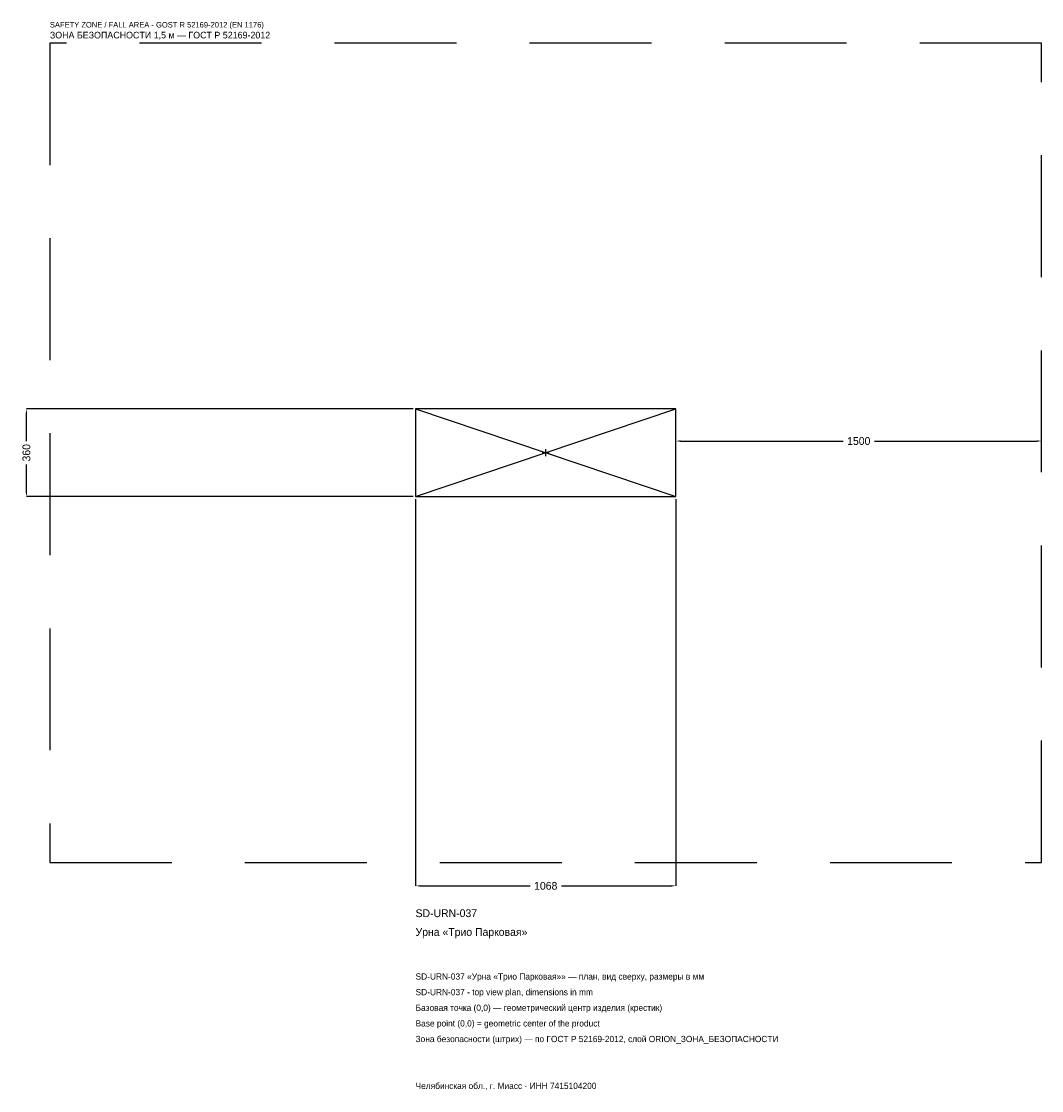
# Model space of a CAD drawing. Header units: metres. Extents: x -2151 to 2034, y -2616 to 1769.
import ezdxf

# ---------------------------------------------------------------- set-up
doc = ezdxf.new("R2010")
doc.units = ezdxf.units.M
doc.linetypes.add('DASHED', pattern=[800, 500, -300])
for name, color, linetype in [('ORION_ДАННЫЕ', 3, 'Continuous'), ('ORION_ЗОНА_БЕЗОПАСНОСТИ', 1, 'Continuous'), ('ORION_КОНТУР', 7, 'Continuous'), ('ORION_РАЗМЕРЫ', 8, 'Continuous')]:
    doc.layers.add(name, color=color, linetype=linetype)
doc.dimstyles.new('ORION', dxfattribs={"dimtxt": 32.04, "dimasz": 19.224, "dimexe": 1.25, "dimexo": 9.612, "dimtad": 1, "dimdec": 0, "dimcen": 2.5, "dimazin": 3, "dimtfac": 1, "dimtmove": 0, "dimatfit": 3, "dimarcsym": 0})

# ---------------------------------------------------------------- blocks, each defined once
blk = doc.blocks.new('_CLOSEDFILLED')
at = {"color": 0, "linetype": 'BYBLOCK'}
blk.add_solid([(-1, 0.16), (0, 0), (-1, -0.16)], dxfattribs=at)
blk = doc.blocks.new('*D1')
for p, q in [((-534, -189.612), (-534, -1776.12)), ((534, -189.612), (534, -1776.12)), ((-514.776, -1776.12), (-64.08, -1776.12)), ((64.08, -1776.12), (514.776, -1776.12))]:
    blk.add_line(p, q)
at = {"layer": 'Defpoints'}
for p in [(-534, -180), (534, -180), (-534, -1776.12)]:
    blk.add_point(p, dxfattribs=at)
at = {"layer": 'ORION_РАЗМЕРЫ', "xscale": 19.224, "yscale": 19.224, "rotation": 180}
blk.add_blockref('_CLOSEDFILLED', (-534, -1776.12), dxfattribs=at)
at = {"layer": 'ORION_РАЗМЕРЫ', "xscale": 19.224, "yscale": 19.224}
blk.add_blockref('_CLOSEDFILLED', (534, -1776.12), dxfattribs=at)
at = {"layer": 'ORION_РАЗМЕРЫ', "insert": (0, -1776.12), "char_height": 32.04, "attachment_point": 5}
blk.add_mtext('1068', dxfattribs=at)
blk = doc.blocks.new('*D2')
for p, q in [((-543.612, 180), (-2130.12, 180)), ((-2130.12, 48.06), (-2130.12, 160.776)), ((-2130.12, -160.776), (-2130.12, -48.06)), ((-543.612, -180), (-2130.12, -180))]:
    blk.add_line(p, q)
at = {"layer": 'Defpoints'}
for p in [(-534, 180), (-2130.12, -180), (-534, -180)]:
    blk.add_point(p, dxfattribs=at)
at = {"layer": 'ORION_РАЗМЕРЫ', "xscale": 19.224, "yscale": 19.224}
for p, rotation in [((-2130.12, 180), 90), ((-2130.12, -180), 270)]:
    blk.add_blockref('_CLOSEDFILLED', p, dxfattribs=dict(at, rotation=rotation))
at = {"layer": 'ORION_РАЗМЕРЫ', "insert": (-2130.12, 0), "char_height": 32.04, "attachment_point": 5, "rotation": 90}
blk.add_mtext('360', dxfattribs=at)
blk = doc.blocks.new('*D3')
for p, q in [((534, 9.612), (534, 48.06)), ((553.224, 48.06), (1219.92, 48.06)), ((1348.08, 48.06), (2014.776, 48.06)), ((2034, 9.612), (2034, 48.06))]:
    blk.add_line(p, q)
at = {"layer": 'Defpoints'}
for p in [(534, 48.06), (534, 0), (2034, 0)]:
    blk.add_point(p, dxfattribs=at)
at = {"layer": 'ORION_РАЗМЕРЫ', "xscale": 19.224, "yscale": 19.224, "rotation": 180}
blk.add_blockref('_CLOSEDFILLED', (534, 48.06), dxfattribs=at)
at = {"layer": 'ORION_РАЗМЕРЫ', "xscale": 19.224, "yscale": 19.224}
blk.add_blockref('_CLOSEDFILLED', (2034, 48.06), dxfattribs=at)
at = {"layer": 'ORION_РАЗМЕРЫ', "insert": (1284, 48.06), "char_height": 32.04, "attachment_point": 5}
blk.add_mtext('1500', dxfattribs=at)
blk = doc.blocks.new('ОРИОН SD-URN-037 Урна Трио Парковая')
at = {"layer": 'ORION_ЗОНА_БЕЗОПАСНОСТИ', "linetype": 'DASHED'}
blk.add_lwpolyline([(-2034, -1680), (2034, -1680), (2034, 1680), (-2034, 1680)], close=True, dxfattribs=at)
at = {"layer": 'ORION_КОНТУР'}
for p, q in [((-534, -180), (534, 180)), ((-534, 180), (534, -180))]:
    blk.add_line(p, q, dxfattribs=at)
blk.add_lwpolyline([(-534, -180), (534, -180), (534, 180), (-534, 180)], close=True, dxfattribs=at)
at = {"layer": 'ORION_РАЗМЕРЫ'}
for p, q in [((-14.4, 0), (14.4, 0)), ((0, -14.4), (0, 14.4))]:
    blk.add_line(p, q, dxfattribs=at)
at = {"layer": 'ORION_ДАННЫЕ'}
for tag, p in [('АРТИКУЛ', (-534, -1904.28)), ('НАИМЕНОВАНИЕ', (-534, -1981.176))]:
    blk.add_attdef(tag, p, '', height=32.04, dxfattribs=at)
at = {"layer": 'ORION_ДАННЫЕ', "flags": 1}
for tag, p in [('ПРОИЗВОДИТЕЛЬ', (-534, -2058.072)), ('ТЕЛЕФОН', (-534, -2134.968)), ('САЙТ', (-534, -2288.76)), ('АДРЕС', (-534, -2365.656)), ('РЕКВИЗИТЫ', (-534, -2442.552)), ('ГАБАРИТЫ', (-534, -2519.448)), ('ЗОНА_БЕЗОПАСНОСТИ', (-534, -2596.344))]:
    blk.add_attdef(tag, p, '', height=32.04, dxfattribs=at)
at = {"layer": 'ORION_ЗОНА_БЕЗОПАСНОСТИ', "color": 1}
for s, height, p in [('SAFETY ZONE / FALL AREA - GOST R 52169-2012 (EN 1176)', 22.428, (-2034, 1744.08)), ('ЗОНА БЕЗОПАСНОСТИ 1,5 м — ГОСТ Р 52169-2012', 27.234, (-2034, 1699.224))]:
    blk.add_text(s, height=height, dxfattribs=at).set_placement(p)
at = {"layer": 'ORION_РАЗМЕРЫ'}
dim = blk.add_linear_dim(base=(-2130.12, -180), p1=(-534, -180), p2=(-534, 180), angle=90, dimstyle='ORION', dxfattribs=at)
dim.commit()
dim.dimension.update_dxf_attribs({"geometry": '*D2', "text_midpoint": (-2130.12, 0)})
for base, p1, p2, picture, middle in [((534, 48.06), (534, 0), (2034, 0), '*D3', (1284, 48.06)), ((-534, -1776.12), (-534, -180), (534, -180), '*D1', (0, -1776.12))]:
    dim = blk.add_linear_dim(base=base, p1=p1, p2=p2, dimstyle='ORION', dxfattribs=at)
    dim.commit()
    dim.dimension.update_dxf_attribs({"geometry": picture, "text_midpoint": middle})

msp = doc.modelspace()

# ---------------------------------------------------------------- block references
msp.add_blockref('ОРИОН SD-URN-037 Урна Трио Парковая', (0, 0)).add_auto_attribs({'АРТИКУЛ': 'SD-URN-037', 'НАИМЕНОВАНИЕ': 'Урна «Трио Парковая»'})

# ---------------------------------------------------------------- texts
at = {"layer": 'ORION_ДАННЫЕ', "color": 3}
for s, p in [('SD-URN-037 «Урна «Трио Парковая»» — план, вид сверху, размеры в мм', (-534, -2160.6)), ('SD-URN-037 - top view plan, dimensions in mm', (-534, -2224.68)), ('Челябинская обл., г. Миасс · ИНН 7415104200', (-534, -2609.16))]:
    msp.add_text(s, height=25.632, dxfattribs=at).set_placement(p)
at = {"layer": 'ORION_ДАННЫЕ', "color": 7}
for s, p in [('Базовая точка (0,0) — геометрический центр изделия (крестик)', (-534, -2288.76)), ('Base point (0,0) = geometric center of the product', (-534, -2352.84))]:
    msp.add_text(s, height=25.632, dxfattribs=at).set_placement(p)
at = {"layer": 'ORION_ДАННЫЕ', "color": 1}
msp.add_text('Зона безопасности (штрих) — по ГОСТ Р 52169-2012, слой ORION_ЗОНА_БЕЗОПАСНОСТИ', height=25.632, dxfattribs=at).set_placement((-534, -2416.92))

doc.saveas('drawing.dxf')
